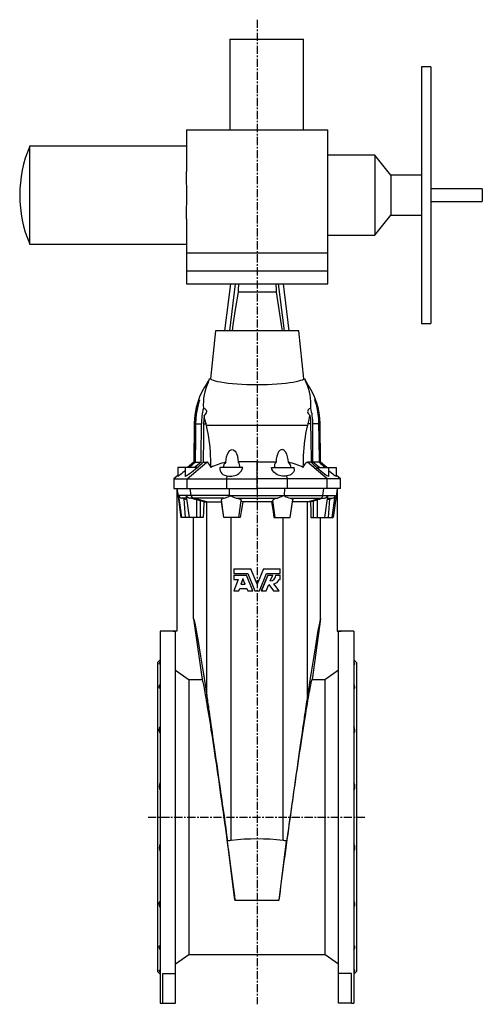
# Model space of a CAD drawing. Extents: x -326 to 1351, y -224 to 2218.
# Tile 2 of 3: x -272 to 449, y 683 to 2218. Entities that reach past the tile are written whole.
import ezdxf

# ---------------------------------------------------------------- set-up
doc = ezdxf.new("R2010")
doc.units = 0
doc.linetypes.add('CENTERX2', pattern=[20.32, 12.7, -2.54, 2.54, -2.54])
doc.layers.get('0').update_dxf_attribs({"linetype": 'CONTINUOUS'})
doc.layers.add('FORMAT', color=7, linetype='CONTINUOUS')

msp = doc.modelspace()

# ---------------------------------------------------------------- linework, layer by layer
at = {"color": 7, "linetype": 'CONTINUOUS'}
for p, q in [((55.9, 2187.6), (55.9, 2046.6)), ((55.9, 2187.6), (170.9, 2187.6)), ((170.9, 2046.6), (170.9, 2187.6)), ((369.4, 2144.6), (354.4, 2144.6)), ((354.4, 2144.6), (354.4, 1744.6)), ((369.4, 2144.6), (369.4, 1744.6)), ((-11.6, 2046.6), (-11.6, 1981.5)), ((-11.6, 2046.6), (208.4, 2046.6)), ((208.4, 1854.6), (208.4, 2046.6)), ((-11.6, 2021.1), (-256.1, 2021.1)), ((-256.1, 2021.1), (-256.1, 1868.1)), ((282, 2006.9), (208.4, 2006.9)), ((306.9, 1975.9), (282, 2006.9)), ((282, 2006.9), (282, 1882.2)), ((354.4, 1975.9), (306.9, 1975.9)), ((306.9, 1975.9), (306.9, 1913.3)), ((449.4, 1954.6), (369.4, 1954.6)), ((449.4, 1954.6), (449.4, 1934.6)), ((369.4, 1934.6), (449.4, 1934.6)), ((-11.6, 1907.7), (-11.6, 1854.6)), ((282, 1882.2), (306.9, 1913.3)), ((306.9, 1913.3), (354.4, 1913.3)), ((208.4, 1882.2), (282, 1882.2)), ((-256.1, 1868.1), (-11.6, 1868.1)), ((-11.6, 1854.6), (-11.6, 1826.6)), ((-11.6, 1854.6), (208.4, 1854.6)), ((208.4, 1826.6), (208.4, 1854.6)), ((-11.6, 1826.6), (-11.6, 1806.6)), ((-11.6, 1826.6), (208.4, 1826.6)), ((208.4, 1806.6), (208.4, 1826.6)), ((-11.6, 1806.6), (208.4, 1806.6)), ((48.3, 1733.1), (57.2, 1806.6)), ((55.8, 1733.1), (64.7, 1806.6)), ((141, 1733.1), (132, 1806.6)), ((148.5, 1733.1), (139.5, 1806.6)), ((128.1, 1793.6), (68.7, 1793.6)), ((128.1, 1793.4), (68.7, 1793.4)), ((354.4, 1744.6), (369.4, 1744.6)), ((33.4, 1733.1), (25.8, 1658.5)), ((163.4, 1733.1), (33.4, 1733.1)), ((171, 1658.5), (163.4, 1733.1)), ((25.8, 1658.5), (24.4, 1658.5)), ((171, 1658.5), (172.4, 1658.5)), ((22.1, 1652.6), (21.2, 1652.6)), ((174.7, 1652.6), (175.6, 1652.6)), ((0.3, 1588.1), (-0.3, 1528.4)), ((1.3, 1588.1), (0.3, 1588.1)), ((2.5, 1588.1), (11.6, 1588.1)), ((15.1, 1588.1), (18.8, 1588.1)), ((19.3, 1586.2), (18.8, 1588.1)), ((19.3, 1586.2), (177.5, 1586.2)), ((177.5, 1586.2), (178, 1588.1)), ((181.7, 1588.1), (178, 1588.1)), ((194.3, 1588.1), (185.2, 1588.1)), ((195.5, 1588.1), (196.5, 1588.1)), ((197, 1528.4), (196.5, 1588.1)), ((-25.1, 1520.1), (-25.1, 1506.2)), ((-13.6, 1520.1), (-25.1, 1520.1)), ((-13.6, 1520.1), (-13.6, 1506.4)), ((5.8, 1520.1), (-13.6, 1520.1)), ((-10.7, 1502.1), (20, 1528.4)), ((-0.3, 1528.4), (-10.2, 1520.1)), ((0.8, 1528.4), (-0.3, 1528.4)), ((1.9, 1528.4), (11.3, 1528.4)), ((14.3, 1528.4), (20, 1528.4)), ((40.4, 1520.1), (40.4, 1517.7)), ((76.1, 1520.1), (40.4, 1520.1)), ((98.4, 1502.1), (98.4, 1528.9)), ((120.6, 1520.1), (156.4, 1520.1)), ((156.4, 1517.7), (156.4, 1520.1)), ((207.5, 1502.1), (176.7, 1528.4)), ((182.4, 1528.4), (176.7, 1528.4)), ((194.9, 1528.4), (185.5, 1528.4)), ((190.9, 1520.1), (210.4, 1520.1)), ((195.9, 1528.4), (197, 1528.4)), ((206.9, 1520.1), (197, 1528.4)), ((210.4, 1506.4), (210.4, 1520.1)), ((210.4, 1520.1), (221.9, 1520.1)), ((221.9, 1506.2), (221.9, 1520.1)), ((-25.1, 1507.5), (-31.6, 1502.1)), ((51, 1502.1), (51.8, 1506.9)), ((145.8, 1502.1), (144.9, 1506.9)), ((228.4, 1502.1), (221.9, 1507.5)), ((-31.6, 1502.1), (-31.6, 1487.1)), ((-31.6, 1502.1), (-10.7, 1502.1)), ((-10.7, 1502.1), (51, 1502.1)), ((-10.7, 1487.1), (-10.7, 1502.1)), ((51, 1502.1), (98.4, 1502.1)), ((51, 1487.1), (51, 1502.1)), ((98.4, 1487.1), (98.4, 1502.1)), ((145.8, 1502.1), (98.4, 1502.1)), ((145.8, 1487.1), (145.8, 1502.1)), ((207.5, 1502.1), (145.8, 1502.1)), ((207.5, 1487.1), (207.5, 1502.1)), ((228.4, 1502.1), (207.5, 1502.1)), ((228.4, 1487.1), (228.4, 1502.1)), ((-31.6, 1487.1), (-10.7, 1487.1)), ((-26.6, 1487.1), (-26.6, 1265.1)), ((-11.8, 1476.4), (-23.5, 1476.4)), ((-18.7, 1442.1), (-23.5, 1476.4)), ((-4.2, 1476.4), (-11.8, 1476.4)), ((-7.2, 1442.1), (-11.8, 1475.1)), ((-10.7, 1487.1), (51, 1487.1)), ((-4.2, 1476.4), (-5.7, 1487.1)), ((55.4, 1476.4), (-4.2, 1476.4)), ((51, 1487.1), (98.4, 1487.1)), ((55.4, 1476.4), (55.3, 1487.1)), ((55.4, 1476.4), (141.3, 1476.4)), ((145.8, 1487.1), (98.4, 1487.1)), ((141.3, 1476.4), (141.5, 1487.1)), ((141.3, 1476.4), (201, 1476.4)), ((207.5, 1487.1), (145.8, 1487.1)), ((201, 1476.4), (202.5, 1487.1)), ((201, 1476.4), (208.6, 1476.4)), ((203.9, 1442.1), (208.6, 1475.1)), ((228.4, 1487.1), (207.5, 1487.1)), ((208.6, 1476.4), (220.3, 1476.4)), ((215.5, 1442.1), (220.3, 1476.4)), ((223.4, 1487.1), (223.4, 1265.1)), ((-11.4, 1472.2), (-19.3, 1472.2)), ((-13.1, 1442.1), (-15.2, 1471.2)), ((-0.6, 1472.2), (-6.7, 1472.2)), ((47, 1472.2), (-0.6, 1472.2)), ((19.8, 1466.6), (-0.6, 1472.2)), ((10.4, 1467.9), (4.4, 1469.5)), ((4.4, 1442.1), (4.4, 1469.5)), ((10.4, 1442.1), (10.4, 1467.9)), ((15.2, 1466.6), (19.8, 1466.6)), ((19.8, 1466.6), (43, 1466.6)), ((19.8, 1164.4), (19.8, 1466.6)), ((46.6, 1442.1), (42.7, 1469.7)), ((43.1, 1467.1), (43, 1466.6)), ((66.7, 1472.2), (130.1, 1472.2)), ((70.1, 1442.1), (73.8, 1468.4)), ((120.6, 1466.6), (76.2, 1466.6)), ((126.6, 1442.1), (122.9, 1468.4)), ((149.7, 1472.2), (197.4, 1472.2)), ((150.1, 1442.1), (154, 1469.7)), ((153.6, 1467.1), (153.8, 1466.6)), ((176.9, 1466.6), (153.8, 1466.6)), ((176.9, 1466.6), (197.4, 1472.2)), ((176.9, 1164.4), (176.9, 1466.6)), ((181.5, 1466.6), (176.9, 1466.6)), ((186.3, 1467.9), (192.4, 1469.5)), ((186.3, 1442.1), (186.3, 1467.9)), ((192.4, 1442.1), (192.4, 1469.5)), ((197.4, 1472.2), (203.5, 1472.2)), ((208.2, 1472.2), (216.1, 1472.2)), ((209.9, 1442.1), (212, 1471.2)), ((-18.7, 1442.1), (-20.3, 1442.1)), ((-13.1, 1442.1), (-18.7, 1442.1)), ((-7.2, 1442.1), (-13.1, 1442.1)), ((4.4, 1442.1), (-7.2, 1442.1)), ((-0.6, 1283.9), (-0.6, 1442.1)), ((10.4, 1442.1), (4.4, 1442.1)), ((14.5, 1442.1), (10.4, 1442.1)), ((70.1, 1442.1), (46.6, 1442.1)), ((46.6, 1442.1), (46.6, 1442.1)), ((57.8, 938.5), (57.8, 1442.1)), ((72, 1442.1), (70.1, 1442.1)), ((124.7, 1442.1), (126.6, 1442.1)), ((126.6, 1442.1), (150.1, 1442.1)), ((138.9, 938.5), (138.9, 1442.1)), ((150.1, 1442.1), (150.1, 1442.1)), ((182.2, 1442.1), (186.3, 1442.1)), ((186.3, 1442.1), (192.4, 1442.1)), ((192.4, 1442.1), (203.9, 1442.1)), ((197.4, 1283.9), (197.4, 1442.1)), ((203.9, 1442.1), (209.9, 1442.1)), ((209.9, 1442.1), (215.5, 1442.1)), ((215.5, 1442.1), (217, 1442.1)), ((62.3, 1362.1), (88.6, 1362.1)), ((62.3, 1362.1), (62.3, 1355)), ((62.3, 1355), (83.7, 1355)), ((62.3, 1352.2), (62.3, 1345.4)), ((62.3, 1352.2), (81.8, 1352.2)), ((91.8, 1327.8), (81.8, 1352.2)), ((81.9, 1352.2), (81.8, 1352.2)), ((91.8, 1327.8), (81.9, 1352.2)), ((83.7, 1355), (94.8, 1327.8)), ((98.4, 1338.1), (88.6, 1362.1)), ((88.6, 1362.1), (88.6, 1362.1)), ((98.4, 1338.1), (88.6, 1362.1)), ((108.2, 1362.1), (98.4, 1338.1)), ((108.2, 1362.1), (98.4, 1338.1)), ((102, 1327.8), (113.1, 1355)), ((114.9, 1352.2), (104.9, 1327.8)), ((114.9, 1352.2), (105, 1327.8)), ((108.2, 1362.1), (108.2, 1362.1)), ((108.2, 1362.1), (134.5, 1362.1)), ((113.1, 1355), (134.5, 1355)), ((114.9, 1352.2), (122.7, 1352.2)), ((114.9, 1352.2), (114.9, 1352.2)), ((119, 1343.3), (122.7, 1352.2)), ((127.6, 1352.2), (127.5, 1352.2)), ((127.6, 1352.2), (134.5, 1352.2)), ((134.5, 1355), (134.5, 1362.1)), ((134.5, 1345.4), (134.5, 1352.2)), ((62.3, 1345.4), (69, 1345.4)), ((69, 1345.4), (62.3, 1327.8)), ((76.4, 1346.6), (73.1, 1338.1)), ((73.1, 1338.1), (79.9, 1338.1)), ((76.5, 1346.6), (73.2, 1338.1)), ((79.9, 1338.1), (76.4, 1346.6)), ((112.7, 1327.8), (116.6, 1337.4)), ((116.5, 1337.4), (123.7, 1327.8)), ((116.6, 1337.4), (123.9, 1327.8)), ((132.8, 1327.8), (124.6, 1338.7)), ((132.4, 1345.4), (134.5, 1345.4)), ((62.3, 1327.8), (69.9, 1327.8)), ((69.9, 1327.8), (71.3, 1331.6)), ((70, 1327.8), (69.9, 1327.8)), ((70, 1327.8), (71.5, 1331.6)), ((71.3, 1331.6), (82.5, 1331.6)), ((82.5, 1331.6), (84.1, 1327.8)), ((84.1, 1327.8), (91.8, 1327.8)), ((91.8, 1327.8), (91.8, 1327.8)), ((94.8, 1327.8), (102, 1327.8)), ((105, 1327.8), (104.9, 1327.8)), ((105, 1327.8), (112.7, 1327.8)), ((123.9, 1327.8), (123.7, 1327.8)), ((123.9, 1327.8), (132.8, 1327.8)), ((-0.6, 1283.9), (12.7, 1189.4)), ((197.4, 1283.9), (184.1, 1189.4)), ((-32.6, 1265.1), (-52.6, 1265.1)), ((-52.6, 1265.1), (-52.6, 685.1)), ((-32.6, 1265.1), (-32.6, 1265)), ((-26.6, 1265.1), (-32.6, 1265.1)), ((-32.6, 1265), (-28.6, 1265)), ((-28.6, 731.1), (-28.6, 1265)), ((223.4, 1265.1), (229.4, 1265.1)), ((225.4, 731.1), (225.4, 1265)), ((229.4, 1265), (225.4, 1265)), ((249.4, 1265.1), (229.4, 1265.1)), ((229.4, 1265.1), (229.4, 1265)), ((249.4, 1265.1), (249.4, 685.1)), ((-52.6, 1220.1), (-56.6, 1216.1)), ((-56.6, 1216.1), (-56.6, 734.1)), ((253.4, 1216.1), (249.4, 1220.1)), ((253.4, 1216.1), (253.4, 734.1)), ((-7.9, 1189.4), (-7.9, 760.6)), ((-7.9, 1189.4), (12.7, 1189.4)), ((184.1, 1189.4), (204.7, 1189.4)), ((204.7, 760.6), (204.7, 1189.4)), ((63.9, 845.3), (52.3, 937.4)), ((132.8, 845.3), (144.4, 937.4)), ((63.9, 845.3), (132.8, 845.3)), ((-28.6, 746.1), (-7.9, 760.6)), ((-7.9, 760.6), (204.7, 760.6)), ((204.7, 760.6), (225.4, 746.1)), ((-56.6, 734.1), (-52.6, 730.1)), ((-48.6, 731.1), (-28.6, 731.1)), ((-48.6, 685.1), (-48.6, 731.1)), ((-28.6, 685.1), (-28.6, 731.1)), ((245.4, 731.1), (225.4, 731.1)), ((225.4, 685.1), (225.4, 731.1)), ((245.4, 685.1), (245.4, 731.1)), ((249.4, 730.1), (253.4, 734.1)), ((-52.6, 685.1), (-48.6, 685.1)), ((-48.6, 685.1), (-28.6, 685.1)), ((245.4, 685.1), (225.4, 685.1)), ((245.4, 685.1), (249.4, 685.1))]:
    msp.add_line(p, q, dxfattribs=at)
for points in [[(-11.6, 1907.7), (-11.6, 1908.4), (-11.6, 1913.9), (-11.5, 1919.6), (-11.4, 1925.6), (-11.3, 1931.7), (-11.2, 1938), (-11.2, 1944.4), (-11.2, 1950.9), (-11.3, 1957.4), (-11.4, 1963.6), (-11.5, 1969.6), (-11.6, 1975.7), (-11.6, 1981.5)], [(69.3, 1806.6), (68.8, 1796.7), (68.7, 1793.6)], [(127.5, 1806.6), (127.9, 1796.7), (128.1, 1793.6)], [(68.7, 1793.4), (64.4, 1766.2), (60.7, 1742.2), (59.3, 1733.1)], [(68.7, 1793.6), (68.7, 1793.5), (68.7, 1793.4)], [(128.1, 1793.6), (128.1, 1793.5), (128.1, 1793.4)], [(128.1, 1793.4), (132.3, 1766.2), (136, 1742.2), (137.4, 1733.1)], [(25.8, 1658.5), (26.2, 1657.8), (27.5, 1657), (29.8, 1656.1), (32.9, 1655.2), (36.8, 1654.3), (41.5, 1653.4), (47, 1652.5), (53.2, 1651.7), (59.9, 1651), (67.1, 1650.4), (74.7, 1649.9), (82.6, 1649.5), (90.4, 1649.3), (98.4, 1649.2), (106.4, 1649.3), (114.4, 1649.5), (122.1, 1649.9), (129.5, 1650.3), (136.6, 1650.9), (143.2, 1651.6), (149.2, 1652.4), (154.7, 1653.3), (159.4, 1654.2), (163.4, 1655.1), (166.6, 1656), (169, 1656.9), (170.5, 1657.7), (171, 1658.5)], [(1.3, 1588.1), (1.6, 1595.6), (2.4, 1603.1), (3.8, 1610.4), (4.6, 1614), (5.6, 1617.5), (6.6, 1620.8), (7.2, 1622.3), (7.7, 1623.8), (8.3, 1625.1), (8.6, 1625.7), (8.6, 1625.6), (8.5, 1625.1), (8.1, 1623.5), (7.6, 1621.8), (7.1, 1619.9), (5.9, 1615.4), (4.9, 1610.7), (3.6, 1603.3), (2.8, 1595.7), (2.5, 1588.1)], [(14.7, 1612.6), (15.9, 1612.1), (17.3, 1611.4), (18.3, 1610.5), (19.2, 1609.3), (19.6, 1608.1), (19.6, 1606.7), (19.2, 1605.2), (18.2, 1603.5), (16.8, 1601.9), (15.9, 1601.2)], [(182, 1612.6), (180.9, 1612.1), (179.5, 1611.4), (178.4, 1610.5), (177.6, 1609.3), (177.2, 1608.1), (177.1, 1606.7), (177.6, 1605.2), (178.5, 1603.5), (180, 1601.9), (180.8, 1601.2)], [(195.5, 1588.1), (195.2, 1595.6), (194.3, 1603.1), (193, 1610.4), (192.1, 1614), (191.2, 1617.5), (190.1, 1620.8), (189.6, 1622.3), (189.1, 1623.8), (188.5, 1625.1), (188.2, 1625.7), (188.1, 1625.6), (188.2, 1625.1), (188.7, 1623.5), (189.1, 1621.8), (189.7, 1619.9), (190.8, 1615.4), (191.9, 1610.7), (193.1, 1603.3), (193.9, 1595.7), (194.3, 1588.1)], [(15.9, 1601.2), (15.3, 1594.7), (15.1, 1588.1)], [(18.8, 1588.1), (17.1, 1594.7), (15.9, 1601.2)], [(178, 1588.1), (179.6, 1594.7), (180.8, 1601.2)], [(180.8, 1601.2), (181.4, 1594.7), (181.7, 1588.1)], [(0.8, 1528.4), (0.9, 1538.3), (1.3, 1588.1)], [(2.5, 1588.1), (2.3, 1565.7), (1.9, 1528.4)], [(11.3, 1528.4), (11.3, 1538.3), (11.6, 1588.1)], [(15.1, 1588.1), (14.8, 1565.7), (14.3, 1528.4)], [(26.3, 1520.1), (26.3, 1526.3), (26.2, 1532.4), (25.9, 1538.6), (25.6, 1544.7), (25.1, 1550.7), (24.5, 1556.5), (23.9, 1562.2), (23.1, 1567.5), (22.2, 1572.8), (21.3, 1577.6), (20.3, 1582.2), (19.3, 1586.2)], [(170.4, 1520.1), (170.5, 1526.3), (170.6, 1532.4), (170.8, 1538.6), (171.2, 1544.7), (171.7, 1550.7), (172.2, 1556.5), (172.9, 1562.2), (173.7, 1567.5), (174.5, 1572.8), (175.4, 1577.6), (176.4, 1582.2), (177.5, 1586.2)], [(181.7, 1588.1), (182, 1565.7), (182.4, 1528.4)], [(185.5, 1528.4), (185.4, 1538.3), (185.2, 1588.1)], [(194.3, 1588.1), (194.5, 1565.7), (194.9, 1528.4)], [(195.9, 1528.4), (195.9, 1538.3), (195.5, 1588.1)], [(49.5, 1528.1), (50, 1532.5), (50.9, 1536.7), (52.1, 1540.7), (54.1, 1544.3), (56.1, 1546.6), (57.8, 1547.5), (59.3, 1547.9), (60.9, 1547.8), (62.3, 1547.2), (64.1, 1545.6), (65.3, 1543.8), (66.3, 1541.9), (67.7, 1537.5), (68.5, 1532.9), (68.9, 1528.9)], [(147.3, 1528.1), (146.7, 1532.5), (145.9, 1536.7), (144.6, 1540.7), (142.7, 1544.3), (140.6, 1546.6), (139, 1547.5), (137.4, 1547.9), (135.8, 1547.8), (134.5, 1547.2), (132.6, 1545.6), (131.4, 1543.8), (130.5, 1541.9), (129.1, 1537.5), (128.3, 1532.9), (127.9, 1528.9)], [(5.8, 1520.1), (2.3, 1517.2), (-1.2, 1514.4), (-4.1, 1512.2), (-6.8, 1510.1), (-8.8, 1508.8), (-10.5, 1507.6), (-11.8, 1506.9), (-12.7, 1506.4), (-13.3, 1506.2), (-13.6, 1506.3), (-13.6, 1506.4)], [(-9.2, 1520.1), (-6.8, 1522.1), (-4.3, 1524.2), (-1.7, 1526.3), (0.8, 1528.4)], [(26.3, 1520.1), (25, 1522.9), (23.7, 1525.3), (22.3, 1527.1), (20.9, 1528.2), (20, 1528.4)], [(51.8, 1506.9), (54.1, 1506.5), (56.5, 1506.4), (58.9, 1506.5), (61.3, 1506.8), (63.5, 1507.4), (65.7, 1508.2), (67.8, 1509.3), (69.8, 1510.6), (72.2, 1512.7), (74, 1515), (75.3, 1517.5), (76.1, 1520.1)], [(98.4, 1528.9), (86.5, 1528.9), (74.6, 1528.9), (68.9, 1528.9)], [(98.4, 1528.9), (110.3, 1528.9), (122.1, 1528.9), (127.9, 1528.9)], [(144.9, 1506.9), (142.7, 1506.5), (140.3, 1506.4), (137.9, 1506.5), (135.5, 1506.8), (133.2, 1507.4), (131.1, 1508.2), (128.9, 1509.3), (127, 1510.6), (124.6, 1512.7), (122.8, 1515), (121.4, 1517.5), (120.6, 1520.1)], [(170.4, 1520.1), (171.7, 1522.9), (173.1, 1525.3), (174.4, 1527.1), (175.8, 1528.2), (176.7, 1528.4)], [(190.9, 1520.1), (194.5, 1517.2), (198, 1514.4), (200.9, 1512.2), (203.6, 1510.1), (205.6, 1508.8), (207.3, 1507.6), (208.5, 1506.9), (209.5, 1506.4), (210.1, 1506.2), (210.4, 1506.3), (210.3, 1506.4)], [(206, 1520.1), (203.5, 1522.1), (201, 1524.2), (198.5, 1526.3), (195.9, 1528.4)], [(-13.6, 1515), (-14.4, 1514.4), (-17.2, 1512.2), (-19.7, 1510.1), (-21.5, 1508.8), (-23, 1507.6), (-24, 1506.9), (-24.7, 1506.4), (-25.1, 1506.2), (-25.1, 1506.3)], [(40.4, 1517.7), (40.4, 1517.3), (40.9, 1514.6), (41.9, 1512.5), (43.5, 1510.7), (45.2, 1509.3), (47.4, 1508.2), (49.5, 1507.4), (51.8, 1506.9)], [(156.3, 1517.7), (156.4, 1517.3), (155.9, 1514.6), (154.9, 1512.5), (153.3, 1510.7), (151.5, 1509.3), (149.4, 1508.2), (147.3, 1507.4), (144.9, 1506.9)], [(210.4, 1515), (211.2, 1514.4), (213.9, 1512.2), (216.5, 1510.1), (218.2, 1508.8), (219.7, 1507.6), (220.7, 1506.9), (221.4, 1506.4), (221.8, 1506.2), (221.8, 1506.3)], [(-26.6, 1487.1), (-25.4, 1478.8), (-20.3, 1442.1)], [(-11.8, 1476.4), (-11.8, 1476.4), (-11.8, 1475.1)], [(55.5, 1475.6), (56.5, 1475.9), (57, 1476), (57.6, 1475.8), (60.6, 1474.4), (63.3, 1473.3), (66, 1472.4), (66.7, 1472.2)], [(141.3, 1475.6), (140.3, 1475.9), (139.8, 1476), (139.1, 1475.8), (136.1, 1474.4), (133.5, 1473.3), (130.8, 1472.4), (130.1, 1472.2)], [(208.6, 1476.4), (208.6, 1476.4), (208.6, 1475.1)], [(223.4, 1487.1), (222.2, 1478.8), (217, 1442.1)], [(-15.2, 1471.2), (-17.6, 1471.8), (-19.3, 1472.2)], [(15.2, 1466.6), (12.5, 1467.3), (10.4, 1467.9)], [(15.2, 1466.6), (14.8, 1451.3), (14.5, 1442.1)], [(47, 1472.2), (45.4, 1471.8), (44.1, 1471.3), (43.2, 1470.8), (42.8, 1470.1), (42.7, 1469.7)], [(46.6, 1442.1), (43.5, 1463.5), (43, 1466.6)], [(66.7, 1472.2), (68.7, 1471.8), (70.6, 1471.2), (72, 1470.6), (73, 1469.9), (73.7, 1469.2), (73.8, 1468.4)], [(76.2, 1466.6), (73.5, 1451.3), (72, 1442.1)], [(73.8, 1468.4), (74.2, 1467.6), (75.7, 1466.8), (76.2, 1466.6)], [(122.9, 1468.4), (122.5, 1467.6), (121.1, 1466.8), (120.6, 1466.6)], [(120.6, 1466.6), (123.2, 1451.3), (124.7, 1442.1)], [(130.1, 1472.2), (128, 1471.8), (126.2, 1471.2), (124.8, 1470.6), (123.7, 1469.9), (123.1, 1469.2), (122.9, 1468.4)], [(149.7, 1472.2), (151.4, 1471.8), (152.7, 1471.3), (153.5, 1470.8), (154, 1470.1), (154, 1469.7)], [(150.1, 1442.1), (153.3, 1463.5), (153.8, 1466.6)], [(181.5, 1466.6), (184.3, 1467.3), (186.3, 1467.9)], [(181.5, 1466.6), (182, 1451.3), (182.2, 1442.1)], [(212, 1471.2), (214.4, 1471.8), (216.1, 1472.2)], [(-0.6, 1283.9), (0, 1283.4), (1.4, 1277.3), (3.5, 1265.7), (6.5, 1248.7), (10.1, 1226.1), (14.6, 1198), (19.8, 1164.4)], [(197.4, 1283.9), (196.8, 1283.4), (195.4, 1277.3), (193.2, 1265.7), (190.3, 1248.7), (186.6, 1226.1), (182.1, 1198), (176.9, 1164.4)], [(-52.6, 1214.1), (-53.8, 1213.6), (-54.1, 1214), (-53.6, 1215.2), (-52.6, 1216.5)], [(249.4, 1214.1), (250.5, 1213.6), (250.9, 1214), (250.3, 1215.2), (249.4, 1216.5)], [(-28.6, 1203.9), (-8.9, 1190.1), (-7.9, 1189.4)], [(225.4, 1203.9), (205.7, 1190.1), (204.7, 1189.4)], [(-52.6, 1175.3), (-53.8, 1176.2), (-54.1, 1177.9), (-53.6, 1180.1), (-52.6, 1182.1)], [(12.7, 1189.4), (12.9, 1188.9), (13.2, 1188.1), (13.5, 1186.9), (13.9, 1185.4), (14.3, 1183.5), (14.7, 1181.2), (15.3, 1178.7), (15.8, 1175.8), (16.4, 1172.6), (17, 1169), (17.7, 1165.1), (18.4, 1161), (19.2, 1156.5), (20, 1151.7), (20.8, 1146.6), (21.7, 1141.3), (22.6, 1135.7), (23.5, 1129.8), (24.5, 1123.7), (25.5, 1117.3), (26.5, 1110.7), (27.6, 1103.9), (28.7, 1096.8), (29.8, 1089.6), (30.9, 1082.2), (32, 1074.6), (33.2, 1066.8), (34.4, 1058.9), (35.6, 1050.8), (36.8, 1042.7), (38, 1034.4), (39.2, 1026), (40.4, 1017.5), (41.6, 1009), (42.9, 1000.4), (44.1, 991.8), (45.3, 983.1), (46.5, 974.4), (47.8, 965.8), (49, 957.1), (50.2, 948.5), (51.3, 939.9), (52.5, 931.4), (53.7, 922.9), (54.8, 914.6), (55.9, 906.3), (57, 898.1), (58.1, 890.1), (59.1, 882.2), (60.2, 874.5), (61.1, 866.9), (62.1, 859.5), (63, 852.3), (63.9, 845.3)], [(132.8, 845.3), (133.7, 852.3), (134.7, 859.5), (135.6, 866.9), (136.6, 874.5), (137.6, 882.2), (138.7, 890.1), (139.7, 898.1), (140.8, 906.3), (142, 914.6), (143.1, 922.9), (144.2, 931.4), (145.4, 939.9), (146.6, 948.5), (147.8, 957.1), (149, 965.8), (150.2, 974.4), (151.4, 983.1), (152.7, 991.8), (153.9, 1000.4), (155.1, 1009), (156.3, 1017.5), (157.6, 1026), (158.8, 1034.4), (160, 1042.7), (161.2, 1050.8), (162.4, 1058.9), (163.6, 1066.8), (164.7, 1074.6), (165.9, 1082.2), (167, 1089.6), (168.1, 1096.8), (169.2, 1103.9), (170.2, 1110.7), (171.2, 1117.3), (172.2, 1123.7), (173.2, 1129.8), (174.2, 1135.7), (175.1, 1141.3), (175.9, 1146.6), (176.8, 1151.7), (177.6, 1156.5), (178.3, 1161), (179, 1165.1), (179.7, 1169), (180.4, 1172.6), (181, 1175.8), (181.5, 1178.7), (182, 1181.2), (182.5, 1183.5), (182.9, 1185.4), (183.3, 1186.9), (183.6, 1188.1), (183.9, 1188.9), (184.1, 1189.4)], [(249.4, 1175.3), (250.5, 1176.2), (250.9, 1177.9), (250.3, 1180.1), (249.4, 1182.1)], [(19.8, 1164.4), (20.1, 1162.5), (20.5, 1160.2), (20.9, 1157.5), (21.3, 1154.5), (21.8, 1151.2), (22.4, 1147.6), (22.9, 1143.6), (23.6, 1139.3), (24.2, 1134.7), (24.9, 1129.8), (25.7, 1124.6), (26.5, 1119), (27.3, 1113.2), (28.2, 1107.1), (29.1, 1100.7), (30.1, 1094), (31.1, 1087.1), (32.1, 1079.9), (33.2, 1072.5), (34.3, 1064.8), (35.4, 1056.9), (36.6, 1048.8), (37.7, 1040.4), (39, 1031.9), (40.2, 1023.1), (41.5, 1014.2), (42.8, 1005.1), (44.1, 995.8), (45.4, 986.4), (46.8, 976.9), (48.1, 967.2), (49.5, 957.4), (50.9, 947.5), (52.3, 937.4)], [(176.9, 1164.4), (176.6, 1162.5), (176.3, 1160.2), (175.9, 1157.5), (175.4, 1154.5), (174.9, 1151.2), (174.4, 1147.6), (173.8, 1143.6), (173.2, 1139.3), (172.5, 1134.7), (171.8, 1129.8), (171.1, 1124.6), (170.3, 1119), (169.4, 1113.2), (168.5, 1107.1), (167.6, 1100.7), (166.7, 1094), (165.7, 1087.1), (164.6, 1079.9), (163.6, 1072.5), (162.5, 1064.8), (161.4, 1056.9), (160.2, 1048.8), (159, 1040.4), (157.8, 1031.9), (156.6, 1023.1), (155.3, 1014.2), (154, 1005.1), (152.7, 995.8), (151.3, 986.4), (150, 976.9), (148.6, 967.2), (147.2, 957.4), (145.8, 947.5), (144.4, 937.4)], [(-52.6, 1106), (-53.8, 1108.1), (-54.1, 1110.8), (-53.6, 1113.8), (-52.6, 1116.3)], [(249.4, 1106), (250.5, 1108.1), (250.9, 1110.8), (250.3, 1113.8), (249.4, 1116.3)], [(-52.6, 833.9), (-53.8, 837.1), (-54.1, 840.3), (-53.6, 842.7), (-52.6, 844.1)], [(249.4, 833.9), (250.5, 837.1), (250.9, 840.3), (250.3, 842.7), (249.4, 844.1)], [(-52.6, 768), (-53.8, 770.7), (-54.1, 772.9), (-53.6, 774.3), (-52.6, 774.9)], [(249.4, 768), (250.5, 770.7), (250.9, 772.9), (250.3, 774.3), (249.4, 774.9)], [(-52.6, 733.7), (-53.8, 735.4), (-54.1, 736.4), (-53.6, 736.5), (-52.6, 736.1)], [(249.4, 733.7), (250.5, 735.4), (250.9, 736.4), (250.3, 736.5), (249.4, 736.1)]]:
    msp.add_lwpolyline(points, dxfattribs=at)
for centre, radius, start, end in [((-75.6, 1944.6), 196, 157.0265, 202.9735), ((-1.6, 1668.8), 28, 324.5604, 338.2131), ((-25.5, 1674.8), 52.5, 334.9331, 341.8027), ((198.4, 1668.8), 28, 201.7862, 215.4396), ((222.2, 1674.8), 52.5, 198.1973, 205.0669), ((113.3, 1587.1), 113, 144.5604, 179.5), ((95.8, 1618.4), 81.3, 155.1016, 184.0945), ((101, 1618.4), 81.3, 355.9055, 24.8984), ((83.5, 1587.1), 113, 0.5, 35.4396), ((109.9, 1587.9), 98.3, 165.4518, 179.8975), ((86.9, 1587.9), 98.3, 0.1025, 14.5482), ((-300.5, 1872), 457.7, 309.7409, 311.3421), ((145.3, 1353.6), 220.3, 127.4909, 130.913), ((-100, 1647.5), 165.1, 309.5036, 313.8438), ((69.1, 1433.6), 96.5, 101.7315, 116.3214), ((58.2, 1518.6), 12.9, 132.5749, 173.4603), ((62.2, 1522.5), 9.28, 344.618, 43.4921), ((134.6, 1522.5), 9.28, 136.5079, 195.382), ((138.5, 1518.6), 12.9, 6.5397, 47.4251), ((127.6, 1433.6), 96.5, 63.6786, 78.2685), ((296.8, 1647.5), 165.1, 226.1562, 230.4964), ((51.4, 1353.6), 220.3, 49.087, 52.5091), ((497.2, 1872), 457.7, 228.6579, 230.2591), ((-18, 1477.7), 5.65, 193.9935, 256.7335), ((-5.3, 1479.2), 7.15, 203.5981, 258.0965), ((0.7, 1477), 4.97, 187.5552, 254.4097), ((34.8, 1515.7), 45.2, 285.7097, 297.2422), ((102.6, 1477), 47.1, 180.7815, 181.7683), ((94.2, 1477), 47.1, 358.2317, 359.2185), ((162, 1515.7), 45.2, 242.7578, 254.2903), ((196, 1477), 4.97, 285.5903, 352.4448), ((202, 1479.2), 7.15, 281.9035, 336.4019), ((214.8, 1477.7), 5.65, 283.2665, 346.0065), ((0.3, 1527.6), 58.5, 254.6228, 258.7597), ((-72.8, 1182.3), 297.4, 74.9628, 77.1693), ((269.5, 1182.3), 297.4, 102.8307, 105.0372), ((196.5, 1527.6), 58.5, 281.2403, 285.3772), ((118.6, 1352.2), 8.9, 272.0956, 0.0614), ((118.7, 1352.2), 8.92, 271.9509, 359.9295), ((122.4, 1349.2), 10.8, 281.924, 339.0193), ((-41.2, 1022.9), 13, 152.251, 207.749), ((237.9, 1022.9), 13, 332.251, 27.749), ((62.1, 902.1), 36.7, 96.7212, 105.4945), ((98.4, 593.9), 347, 83.2911, 96.7089), ((134.6, 902.1), 36.7, 74.5055, 83.2788), ((-41.3, 927.3), 12.8, 151.9106, 208.0894), ((238.1, 927.3), 12.8, 331.9106, 28.0894)]:
    msp.add_arc(centre, radius, start, end, dxfattribs=at)
at = {"layer": 'FORMAT', "linetype": 'CENTERX2'}
for p, q in [((98.4, 2218.2), (98.4, 683.1)), ((-71.4, 975.1), (268.1, 975.1))]:
    msp.add_line(p, q, dxfattribs=at)

doc.saveas('drawing.dxf')
